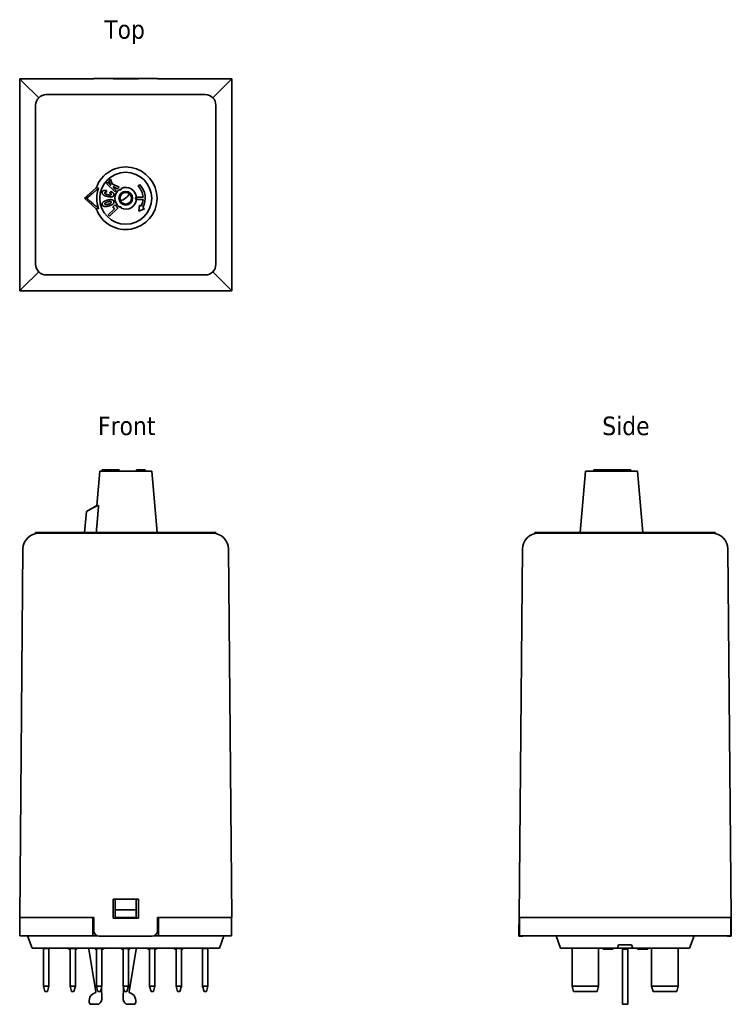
# Model space of a CAD drawing. Header units: millimetres. Extents: x 38 to 172, y 79 to 264.
import ezdxf

# ---------------------------------------------------------------- set-up
doc = ezdxf.new("R2010")
doc.units = ezdxf.units.MM
doc.layers.add('Symbol (ISO)', color=7, linetype='Continuous', lineweight=25)
doc.layers.add('Visible (ISO)', color=7, linetype='Continuous', lineweight=35)
doc.styles.add('Label Text (ISO)', font='TAHOMA.TTF')

msp = doc.modelspace()

# ---------------------------------------------------------------- linework, layer by layer
at = {"layer": 'Visible (ISO)'}
for p, q in [((38.07, 253.07), (38.07, 213.07)), ((38.07, 253.07), (52.07, 253.07)), ((38.07, 253.07), (38.69, 252.44)), ((52.07, 253.07), (52.07, 253.09)), ((63.07, 253.1), (53.07, 253.1)), ((55.67, 253.07), (60.47, 253.07)), ((55.67, 253.04), (55.67, 253.07)), ((60.47, 253.04), (55.67, 253.04)), ((60.47, 253.07), (60.47, 253.04)), ((64.07, 253.09), (64.07, 253.07)), ((64.07, 253.07), (78.07, 253.07)), ((77.44, 252.44), (78.07, 253.07)), ((78.07, 253.07), (78.07, 213.07)), ((41.65, 249.48), (38.69, 252.44)), ((77.44, 252.44), (74.48, 249.48)), ((43.07, 250.07), (73.07, 250.07)), ((41.07, 218.07), (41.07, 248.07)), ((75.07, 248.07), (75.07, 218.07)), ((54.91, 233.8), (55.22, 234.12)), ((55.22, 234.12), (55.54, 233.26)), ((50.27, 230.52), (52.52, 232.52)), ((54.42, 233.29), (54.66, 233.54)), ((56.01, 231.77), (54.42, 233.29)), ((54.66, 233.54), (55.26, 232.96)), ((55.26, 232.96), (54.91, 233.8)), ((55.54, 233.26), (56.82, 232.61)), ((56.53, 232.31), (55.72, 232.77)), ((55.72, 232.77), (55.86, 232.38)), ((55.86, 232.38), (56.25, 232.01)), ((56.82, 232.61), (56.53, 232.31)), ((60.38, 232.83), (60.67, 233.12)), ((50.69, 230.52), (50.27, 230.52)), ((52.52, 228.52), (50.27, 230.52)), ((54.42, 232), (54.47, 231.68)), ((54.98, 231.56), (55.23, 231.81)), ((56.25, 232.01), (56.01, 231.77)), ((60.11, 230.72), (61.34, 230.72)), ((61.34, 230.32), (60.11, 230.32)), ((54.76, 227.39), (55.98, 228.51)), ((56.61, 228.63), (55, 227.14)), ((55.62, 228.9), (56.02, 229.27)), ((55.98, 228.51), (55.62, 228.9)), ((56.02, 229.27), (56.61, 228.63)), ((60.52, 228.06), (60.66, 229.25)), ((61.62, 228.54), (60.52, 228.06)), ((60.66, 229.25), (60.98, 229.02)), ((61.31, 228.78), (61.62, 228.54)), ((55, 227.14), (54.76, 227.39)), ((38.69, 213.69), (41.65, 216.65)), ((73.07, 216.07), (43.07, 216.07)), ((74.48, 216.65), (77.44, 213.69)), ((38.69, 213.69), (38.07, 213.07)), ((78.07, 213.07), (77.44, 213.69)), ((52.07, 213.07), (38.07, 213.07)), ((52.07, 213.07), (52.07, 213.05)), ((63.07, 213.04), (53.07, 213.04)), ((55.67, 213.07), (55.67, 213.1)), ((55.67, 213.1), (60.47, 213.1)), ((60.47, 213.07), (55.67, 213.07)), ((60.47, 213.1), (60.47, 213.07)), ((78.07, 213.07), (64.07, 213.07)), ((64.07, 213.05), (64.07, 213.07)), ((53.17, 179.09), (52.61, 172.6)), ((53.17, 179.09), (62.97, 179.09)), ((53.62, 179.09), (53.62, 179.29)), ((53.62, 179.09), (53.62, 179.29)), ((54.76, 179.09), (54.76, 179.29)), ((55, 179.29), (54.76, 179.29)), ((56.61, 179.29), (55, 179.29)), ((55, 179.09), (55, 179.29)), ((56.82, 179.29), (56.61, 179.29)), ((56.61, 179.09), (56.61, 179.29)), ((56.82, 179.09), (56.82, 179.29)), ((60.11, 179.09), (60.11, 179.29)), ((60.52, 179.29), (60.11, 179.29)), ((60.52, 179.09), (60.52, 179.29)), ((61.62, 179.29), (60.52, 179.29)), ((61.62, 179.29), (61.74, 179.29)), ((61.62, 179.09), (61.62, 179.29)), ((61.74, 179.09), (61.74, 179.29)), ((62.97, 179.09), (63.97, 167.49)), ((144.82, 179.09), (143.82, 167.49)), ((144.82, 179.09), (154.62, 179.09)), ((147.26, 179.29), (146.34, 179.29)), ((146.34, 179.09), (146.34, 179.29)), ((147.26, 179.09), (147.26, 179.29)), ((147.74, 179.29), (147.26, 179.29)), ((147.98, 179.29), (147.74, 179.29)), ((147.74, 179.09), (147.74, 179.29)), ((147.98, 179.29), (152.32, 179.29)), ((147.98, 179.09), (147.98, 179.29)), ((152.46, 179.29), (152.32, 179.29)), ((152.32, 179.09), (152.32, 179.29)), ((153.32, 179.29), (152.46, 179.29)), ((152.46, 179.09), (152.46, 179.29)), ((153.32, 179.09), (153.32, 179.29)), ((154.62, 179.09), (155.62, 167.49)), ((50.69, 171.49), (50.27, 167.49)), ((52.61, 172.6), (50.69, 171.49)), ((52.95, 172.6), (52.61, 172.6)), ((41.07, 167.49), (43.07, 167.49)), ((41.07, 167.49), (41.07, 167.39)), ((43.07, 167.39), (41.07, 167.39)), ((73.07, 167.49), (43.07, 167.49)), ((73.07, 167.39), (43.07, 167.39)), ((73.07, 167.49), (75.07, 167.49)), ((75.07, 167.39), (73.07, 167.39)), ((75.07, 167.39), (75.07, 167.49)), ((135.27, 167.49), (137.27, 167.49)), ((135.27, 167.49), (135.27, 167.39)), ((137.27, 167.39), (135.27, 167.39)), ((167.27, 167.49), (137.27, 167.49)), ((167.27, 167.39), (137.27, 167.39)), ((167.27, 167.49), (169.27, 167.49)), ((169.27, 167.39), (167.27, 167.39)), ((169.27, 167.39), (169.27, 167.49)), ((38.69, 164.42), (38.07, 94.89)), ((78.07, 94.89), (77.44, 164.42)), ((132.27, 94.89), (132.89, 164.42)), ((171.65, 164.42), (172.27, 94.89)), ((55.67, 94.79), (55.67, 98.39)), ((55.67, 98.39), (60.47, 98.39)), ((56.07, 98.39), (56.07, 96.37)), ((60.07, 96.37), (60.07, 98.39)), ((60.47, 98.39), (60.47, 94.79)), ((52.07, 94.89), (38.07, 94.89)), ((38.12, 91.44), (38.12, 94.89)), ((51.87, 91.44), (51.87, 94.89)), ((52.07, 94.89), (52.07, 92.39)), ((60.47, 94.79), (55.67, 94.79)), ((56.07, 96.37), (56.07, 94.94)), ((60.07, 96.37), (56.07, 96.37)), ((60.07, 94.94), (56.07, 94.94)), ((56.07, 94.79), (56.07, 94.94)), ((60.07, 94.94), (60.07, 96.37)), ((60.07, 94.94), (60.07, 94.79)), ((78.07, 94.89), (64.07, 94.89)), ((64.07, 92.39), (64.07, 94.89)), ((64.27, 91.44), (64.27, 94.89)), ((78.02, 91.44), (78.02, 94.89)), ((132.25, 92.39), (132.27, 94.89)), ((172.27, 94.89), (132.27, 94.89)), ((132.32, 91.44), (132.32, 94.89)), ((172.22, 91.44), (172.22, 94.89)), ((172.29, 92.39), (172.27, 94.89)), ((41.12, 91.44), (38.12, 91.44)), ((39.57, 91.44), (40.4, 89.14)), ((41.12, 91.44), (51.87, 91.44)), ((52.76, 91.44), (51.87, 91.44)), ((63.07, 91.39), (53.07, 91.39)), ((64.27, 91.44), (63.38, 91.44)), ((64.27, 91.44), (75.02, 91.44)), ((78.02, 91.44), (75.02, 91.44)), ((76.57, 91.44), (75.73, 89.14)), ((132.24, 91.39), (132.25, 92.39)), ((132.24, 91.39), (132.75, 91.39)), ((135.32, 91.44), (132.32, 91.44)), ((135.32, 91.44), (169.22, 91.44)), ((139.27, 91.44), (140.11, 89.14)), ((165.27, 91.44), (164.43, 89.14)), ((172.22, 91.44), (169.22, 91.44)), ((171.79, 91.39), (172.3, 91.39)), ((172.29, 92.39), (172.3, 91.39)), ((41.07, 89.14), (40.4, 89.14)), ((41.07, 89.14), (75.07, 89.14)), ((42.57, 89.05), (42.57, 89.14)), ((43.57, 89.14), (43.57, 89.05)), ((47.29, 89.14), (47.29, 88.94)), ((47.38, 89.14), (47.38, 88.94)), ((47.57, 89.05), (47.57, 89.14)), ((48.57, 89.14), (48.57, 89.05)), ((48.76, 89.14), (48.76, 88.94)), ((48.85, 89.14), (48.85, 88.94)), ((51.12, 89.14), (51.12, 88.94)), ((52.3, 89.14), (52.3, 88.94)), ((52.39, 89.14), (52.39, 88.94)), ((52.57, 89.05), (52.57, 89.14)), ((53.57, 89.14), (53.57, 89.05)), ((53.83, 89.14), (53.83, 88.94)), ((53.85, 89.14), (53.85, 88.94)), ((57.28, 89.14), (57.28, 88.94)), ((57.32, 89.14), (57.32, 88.94)), ((57.57, 89.05), (57.57, 89.14)), ((58.57, 89.14), (58.57, 89.05)), ((58.64, 89.14), (58.64, 88.94)), ((58.82, 89.14), (58.82, 88.94)), ((60.02, 89.14), (60.02, 88.94)), ((62.29, 89.14), (62.29, 88.94)), ((62.29, 89.14), (62.29, 88.94)), ((62.31, 89.14), (62.31, 88.94)), ((62.5, 89.14), (62.5, 88.94)), ((62.57, 89.05), (62.57, 89.14)), ((63.57, 89.14), (63.57, 89.05)), ((63.85, 89.14), (63.85, 88.94)), ((63.85, 89.14), (63.85, 88.94)), ((67.3, 89.14), (67.3, 88.94)), ((67.32, 89.14), (67.32, 88.94)), ((67.47, 89.14), (67.47, 88.94)), ((67.57, 89.05), (67.57, 89.14)), ((68.57, 89.14), (68.57, 89.05)), ((68.61, 89.14), (68.61, 88.94)), ((68.82, 89.14), (68.82, 88.94)), ((68.83, 89.14), (68.83, 88.94)), ((72.57, 89.05), (72.57, 89.14)), ((73.57, 89.14), (73.57, 89.05)), ((75.73, 89.14), (75.07, 89.14)), ((140.77, 89.14), (140.11, 89.14)), ((140.77, 89.14), (150.83, 89.14)), ((148.12, 89.14), (148.12, 88.94)), ((148.43, 89.14), (148.43, 88.94)), ((148.59, 89.14), (148.59, 88.94)), ((148.85, 89.14), (148.85, 88.94)), ((149.25, 89.14), (149.25, 88.94)), ((149.56, 89.14), (149.56, 88.94)), ((149.71, 89.14), (149.71, 88.94)), ((149.98, 89.14), (149.98, 88.94)), ((150.83, 89.14), (151.05, 89.74)), ((153.71, 89.14), (150.83, 89.14)), ((151.05, 89.74), (153.49, 89.74)), ((151.77, 89.14), (151.77, 88.94)), ((152.77, 89.14), (152.77, 88.94)), ((153.49, 89.74), (153.71, 89.14)), ((153.71, 89.14), (163.77, 89.14)), ((154.62, 89.14), (154.62, 88.94)), ((154.93, 89.14), (154.93, 88.94)), ((155.09, 89.14), (155.09, 88.94)), ((155.35, 89.14), (155.35, 88.94)), ((155.6, 89.14), (155.6, 88.94)), ((155.63, 89.14), (155.63, 88.94)), ((155.66, 89.14), (155.66, 88.94)), ((156.49, 89.14), (156.49, 88.94)), ((156.55, 89.14), (156.55, 88.94)), ((156.56, 89.14), (156.56, 88.94)), ((164.43, 89.14), (163.77, 89.14)), ((42.57, 89.05), (42.57, 81.94)), ((42.57, 89.05), (43.57, 89.05)), ((43.57, 81.94), (43.57, 89.05)), ((47.57, 88.94), (47.38, 88.94)), ((47.57, 89.05), (47.57, 81.94)), ((47.57, 89.05), (48.57, 89.05)), ((48.57, 81.94), (48.57, 89.05)), ((48.76, 88.94), (48.57, 88.94)), ((52.44, 80.92), (51.12, 88.94)), ((52.57, 88.94), (52.39, 88.94)), ((52.57, 89.05), (52.57, 81.94)), ((52.57, 89.05), (53.57, 89.05)), ((53.57, 81.94), (53.57, 89.05)), ((53.83, 88.94), (53.57, 88.94)), ((57.57, 88.94), (57.32, 88.94)), ((57.57, 89.05), (57.57, 81.94)), ((57.57, 89.05), (58.57, 89.05)), ((58.57, 81.94), (58.57, 89.05)), ((58.64, 88.94), (58.57, 88.94)), ((58.82, 88.94), (58.64, 88.94)), ((60.02, 88.94), (58.7, 80.92)), ((62.5, 88.94), (62.31, 88.94)), ((62.57, 89.05), (62.57, 81.94)), ((62.57, 89.05), (63.57, 89.05)), ((63.57, 81.94), (63.57, 89.05)), ((67.32, 88.94), (67.3, 88.94)), ((67.47, 88.94), (67.32, 88.94)), ((67.57, 88.94), (67.47, 88.94)), ((67.57, 89.05), (67.57, 81.94)), ((67.57, 89.05), (68.57, 89.05)), ((68.57, 81.94), (68.57, 89.05)), ((68.61, 88.94), (68.57, 88.94)), ((72.57, 89.05), (72.57, 81.94)), ((72.57, 89.05), (73.57, 89.05)), ((73.57, 81.94), (73.57, 89.05)), ((142.27, 81.94), (142.27, 89.05)), ((147.27, 89.05), (147.27, 81.94)), ((148.59, 88.94), (148.43, 88.94)), ((148.85, 88.94), (148.59, 88.94)), ((149.71, 88.94), (149.56, 88.94)), ((149.98, 88.94), (149.71, 88.94)), ((151.77, 88.94), (152.77, 88.94)), ((151.77, 88.94), (151.77, 80.92)), ((152.77, 80.92), (152.77, 88.94)), ((155.09, 88.94), (154.93, 88.94)), ((155.35, 88.94), (155.09, 88.94)), ((156.55, 88.94), (156.49, 88.94)), ((157.27, 81.94), (157.27, 89.05)), ((162.27, 89.05), (162.27, 81.94)), ((43.57, 81.94), (42.57, 81.94)), ((42.84, 80.94), (42.57, 81.94)), ((43.57, 81.94), (43.3, 80.94)), ((48.57, 81.94), (47.57, 81.94)), ((47.84, 80.94), (47.57, 81.94)), ((48.57, 81.94), (48.3, 80.94)), ((53.57, 81.94), (52.57, 81.94)), ((52.84, 80.94), (52.57, 81.94)), ((53.57, 81.94), (53.3, 80.94)), ((58.57, 81.94), (57.57, 81.94)), ((57.84, 80.94), (57.57, 81.94)), ((58.57, 81.94), (58.3, 80.94)), ((63.57, 81.94), (62.57, 81.94)), ((62.84, 80.94), (62.57, 81.94)), ((63.57, 81.94), (63.3, 80.94)), ((68.57, 81.94), (67.57, 81.94)), ((67.84, 80.94), (67.57, 81.94)), ((68.57, 81.94), (68.3, 80.94)), ((73.57, 81.94), (72.57, 81.94)), ((72.84, 80.94), (72.57, 81.94)), ((73.57, 81.94), (73.3, 80.94)), ((142.27, 81.94), (142.54, 80.94)), ((147.27, 81.94), (142.27, 81.94)), ((147, 80.94), (147.27, 81.94)), ((162.27, 81.94), (157.27, 81.94)), ((157.54, 80.94), (157.27, 81.94)), ((162, 80.94), (162.27, 81.94)), ((42.84, 80.94), (43.3, 80.94)), ((47.84, 80.94), (48.3, 80.94)), ((52.84, 80.94), (53.3, 80.94)), ((53.48, 81.61), (53.57, 79.82)), ((57.57, 79.82), (57.66, 81.61)), ((57.84, 80.94), (58.3, 80.94)), ((62.84, 80.94), (63.3, 80.94)), ((67.84, 80.94), (68.3, 80.94)), ((72.84, 80.94), (73.3, 80.94)), ((142.54, 80.94), (147, 80.94)), ((151.77, 80.92), (151.77, 80.7)), ((151.77, 78.67), (151.77, 80.7)), ((152.77, 80.7), (152.77, 80.92)), ((152.77, 80.7), (152.77, 78.67)), ((157.54, 80.94), (162, 80.94)), ((52.97, 78.54), (51.47, 78.54)), ((59.67, 78.54), (58.17, 78.54)), ((151.77, 78.54), (151.77, 78.67)), ((151.77, 78.54), (152.77, 78.54)), ((152.77, 78.67), (152.77, 78.54))]:
    msp.add_line(p, q, dxfattribs=at)
for radius in [4.9, 1.3, 1.1]:
    msp.add_circle((58.07, 230.52), radius, dxfattribs=at)
for centre, radius, start, end in [((43.07, 248.07), 2, 90, 180), ((73.07, 248.07), 2, 0, 90), ((58.07, 230.52), 5.9, 199.7897, 160.2103), ((58.07, 230.52), 5.46, 159.559, 200.441), ((58.07, 230.52), 2.05, 125.5921, 234.4079), ((57.04, 232.29), 0.2, 212.796, 27.204), ((58.07, 230.52), 2.05, 5.5987, 114.4079), ((58.07, 230.52), 3.28, 3.4999, 45), ((58.07, 230.52), 3.68, 331.7255, 45), ((56.07, 233.07), 3.2, 288.4537, 327.7616), ((58.07, 230.52), 2.05, 245.5921, 354.4013), ((60.11, 230.52), 0.2, 90, 270), ((58.07, 230.52), 2.05, 354.4013, 5.5987), ((58.07, 230.52), 3.28, 332.7257, 356.5001), ((57.04, 228.74), 0.2, 332.796, 147.204), ((43.07, 218.07), 2, 180, 270), ((73.07, 218.07), 2, 270, 0), ((41.69, 164.39), 3, 90, 179.4863), ((74.44, 164.39), 3, 0.5137, 90), ((135.89, 164.39), 3, 90, 179.4863), ((168.65, 164.39), 3, 0.5137, 90), ((53.07, 92.39), 1, 180, 270), ((63.07, 92.39), 1, 270, 0), ((132.75, 92.39), 1, 270, 288.1949), ((171.79, 92.39), 1, 251.8051, 270), ((143.07, 89.94), 1.2, 221.8103, 228.1897), ((146.47, 89.94), 1.2, 311.8103, 318.1897), ((158.07, 89.94), 1.2, 221.8103, 228.1897), ((161.47, 89.94), 1.2, 311.8103, 318.1897), ((52.67, 79.24), 1.5, 104.6073, 202.6199), ((52.24, 80.89), 0.2, 284.6073, 9.334), ((58.9, 80.89), 0.2, 170.666, 255.3927), ((58.47, 79.24), 1.5, 337.3801, 75.3927), ((51.47, 78.74), 0.2, 202.6199, 270), ((52.07, 79.74), 1.5, 306.8699, 2.8207), ((59.07, 79.74), 1.5, 177.1793, 233.1301), ((59.67, 78.74), 0.2, 270, 337.3801)]:
    msp.add_arc(centre, radius, start, end, dxfattribs=at)
for centre, major_axis, start_param, end_param in [((53.07, 253.09), (1, 0), 1.570796, 3.141593), ((63.07, 253.09), (1, 0), 0, 1.570796), ((53.07, 213.05), (-1, 0), 0, 1.570796), ((63.07, 213.05), (-1, 0), 1.570796, 3.141593)]:
    msp.add_ellipse(centre, major_axis=major_axis, ratio=0.008966, start_param=start_param, end_param=end_param, dxfattribs=at)
for points, weights in [([(52.95, 232.42), (52, 231.61), (50.69, 230.52)], [1, 1.0294652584, 1]), ([(52.52, 232.52), (52.69, 232.48), (52.86, 232.44)], [1, 1.00068728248, 1]), ([(52.86, 232.44), (52.91, 232.43), (52.95, 232.42)], [1, 1.00005830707, 1]), ([(50.69, 230.52), (52, 229.42), (52.95, 228.61)], [1, 1.0294652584, 1]), ([(52.86, 228.59), (52.69, 228.56), (52.52, 228.52)], [1, 1.00068728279, 1]), ([(52.95, 228.61), (52.91, 228.6), (52.86, 228.59)], [1, 1.0000583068, 1]), ([(50.69, 171.49), (52, 172.25), (52.95, 172.6)], [1, 1.0294652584, 1]), ([(52.86, 171.49), (52.69, 169.57), (52.52, 167.49)], [1, 1.00068728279, 1]), ([(52.95, 172.6), (52.91, 172.05), (52.86, 171.49)], [1, 1.0000583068, 1])]:
    msp.add_rational_spline(points, weights, degree=2, dxfattribs=at)
for points, degree in [([(54.59, 230.87), (54.06, 231), (53.56, 231.43), (53.63, 231.69)], 2), ([(53.63, 231.69), (53.68, 231.89), (54.07, 232.04), (54.42, 232)], 2), ([(54.13, 231.57), (54.1, 231.46), (54.26, 231.35)], 2), ([(54.32, 231.68), (54.24, 231.68), (54.14, 231.62), (54.13, 231.57)], 2), ([(54.26, 231.35), (54.38, 231.27), (54.67, 231.2)], 2), ([(54.47, 231.68), (54.37, 231.69), (54.32, 231.68)], 2), ([(54.57, 230.16), (54.95, 230.26), (55.46, 230.27), (55.79, 230.1), (55.83, 229.92)], 2), ([(55.84, 231.14), (55.8, 230.96), (55.54, 230.79), (54.99, 230.76), (54.59, 230.87)], 2), ([(54.67, 231.2), (55.03, 231.11), (55.32, 231.15), (55.34, 231.24)], 2), ([(55.34, 231.24), (55.36, 231.34), (55.18, 231.49), (54.98, 231.56)], 2), ([(55.23, 231.81), (55.46, 231.72), (55.76, 231.51), (55.88, 231.28), (55.84, 231.14)], 2), ([(53.64, 229.32), (53.57, 229.58), (54.06, 230.02), (54.57, 230.16)], 2), ([(54.89, 229.07), (54.37, 228.92), (53.71, 229.06), (53.64, 229.32)], 2), ([(54.14, 229.45), (54.11, 229.55), (54.35, 229.75), (54.65, 229.83)], 2), ([(54.8, 229.4), (54.48, 229.31), (54.16, 229.35), (54.14, 229.45)], 2), ([(54.65, 229.83), (55.01, 229.93), (55.32, 229.89), (55.35, 229.78)], 2), ([(55.35, 229.78), (55.37, 229.68), (55.12, 229.48), (54.8, 229.4)], 2), ([(55.83, 229.92), (55.88, 229.74), (55.72, 229.45), (55.26, 229.17), (54.89, 229.07)], 2), ([(53.62, 179.29), (53.62, 179.29), (53.62, 179.29)], 2), ([(53.64, 179.29), (53.62, 179.29), (53.62, 179.29)], 2), ([(53.85, 88.94), (53.85, 88.94), (53.84, 88.94), (53.83, 88.94)], 3), ([(62.29, 88.94), (62.29, 88.94), (62.29, 88.94), (62.29, 88.94)], 3), ([(62.57, 88.94), (62.54, 88.94), (62.52, 88.94), (62.5, 88.94)], 3), ([(63.71, 88.94), (63.67, 88.94), (63.62, 88.94), (63.57, 88.94)], 3), ([(63.85, 88.94), (63.85, 88.94), (63.85, 88.94), (63.85, 88.94)], 3), ([(68.83, 88.94), (68.83, 88.94), (68.83, 88.94), (68.82, 88.94)], 3), ([(155.6, 88.94), (155.58, 88.94), (155.55, 88.94), (155.52, 88.94)], 3), ([(155.63, 88.94), (155.61, 88.94), (155.6, 88.94), (155.6, 88.94)], 3), ([(155.66, 88.94), (155.65, 88.94), (155.64, 88.94), (155.63, 88.94)], 3), ([(156.56, 88.94), (156.56, 88.94), (156.56, 88.94), (156.55, 88.94)], 3)]:
    msp.add_open_spline(points, degree=degree, dxfattribs=at)
for points, degree, knots in [([(54.76, 179.29), (54.33, 179.29), (53.71, 179.29), (53.64, 179.29)], 2, [0.12197, 0.12197, 0.12197, 1, 2, 2, 2]), ([(47.38, 88.94), (47.35, 88.94), (47.33, 88.94), (47.3, 88.94), (47.29, 88.94), (47.29, 88.94)], 3, [-0.08751207, -0.08751207, -0.08751207, -0.08751207, -0.03213968, -0.03213968, 0, 0, 0, 0]), ([(48.85, 88.94), (48.85, 88.94), (48.84, 88.94), (48.81, 88.94), (48.79, 88.94), (48.76, 88.94)], 3, [-0.04628431, -0.04628431, -0.04628431, -0.04628431, -0.0192821, -0.0192821, 0, 0, 0, 0]), ([(52.39, 88.94), (52.36, 88.94), (52.34, 88.94), (52.32, 88.94), (52.3, 88.94), (52.3, 88.94)], 3, [-0.07575972, -0.07575972, -0.07575972, -0.07575972, -0.02935871, -0.02935871, 0, 0, 0, 0]), ([(57.32, 88.94), (57.32, 88.94), (57.32, 88.94), (57.3, 88.94), (57.28, 88.94), (57.28, 88.94)], 3, [-0.02913872, -0.02913872, -0.02913872, -0.02913872, -0.02875263, -0.02875263, 0, 0, 0, 0]), ([(62.31, 88.94), (62.3, 88.94), (62.29, 88.94), (62.29, 88.94), (62.29, 88.94), (62.29, 88.94)], 3, [-0.05508981, -0.05508981, -0.05508981, -0.05508981, -0.01261077, -0.01261077, 0, 0, 0, 0]), ([(63.85, 88.94), (63.85, 88.94), (63.84, 88.94), (63.83, 88.94), (63.81, 88.94), (63.78, 88.94), (63.75, 88.94), (63.71, 88.94)], 3, [-0.0318597, -0.0318597, -0.0318597, -0.0318597, -0.02471695, -0.02471695, -0.01611124, -0.01611124, 0, 0, 0, 0]), ([(68.82, 88.94), (68.8, 88.94), (68.78, 88.94), (68.74, 88.94), (68.73, 88.94), (68.69, 88.94), (68.68, 88.94), (68.66, 88.94), (68.65, 88.94), (68.62, 88.94), (68.61, 88.94), (68.61, 88.94)], 3, [-0.09896045, -0.09896045, -0.09896045, -0.09896045, -0.0750712, -0.0750712, -0.05445171, -0.05445171, -0.03210432, -0.03210432, -0.01922608, -0.01922608, 0, 0, 0, 0]), ([(148.43, 88.94), (148.43, 88.94), (148.43, 88.94), (148.42, 88.94), (148.41, 88.94), (148.39, 88.94), (148.38, 88.94), (148.36, 88.94), (148.34, 88.94), (148.25, 88.94), (148.19, 88.94), (148.12, 88.94)], 3, [-0.09896045, -0.09896045, -0.09896045, -0.09896045, -0.0750712, -0.0750712, -0.05445171, -0.05445171, -0.03210432, -0.03210432, -0.01922608, -0.01922608, 0, 0, 0, 0]), ([(149, 88.94), (148.97, 88.94), (148.93, 88.94), (148.88, 88.94), (148.87, 88.94), (148.85, 88.94)], 3, [-0.0318597, -0.0318597, -0.0318597, -0.0318597, -0.02471695, -0.02471695, -0.02150391, -0.02150391, -0.02150391, -0.02150391]), ([(149.25, 88.94), (149.23, 88.94), (149.21, 88.94), (149.15, 88.94), (149.09, 88.94), (149, 88.94)], 3, [-0.04134881, -0.04134881, -0.04134881, -0.04134881, -0.0267443, -0.0267443, 0, 0, 0, 0]), ([(149.56, 88.94), (149.56, 88.94), (149.55, 88.94), (149.54, 88.94), (149.54, 88.94), (149.52, 88.94), (149.51, 88.94), (149.48, 88.94), (149.47, 88.94), (149.38, 88.94), (149.31, 88.94), (149.25, 88.94)], 3, [-0.09896045, -0.09896045, -0.09896045, -0.09896045, -0.0750712, -0.0750712, -0.05445171, -0.05445171, -0.03210432, -0.03210432, -0.01922608, -0.01922608, 0, 0, 0, 0]), ([(154.93, 88.94), (154.93, 88.94), (154.93, 88.94), (154.92, 88.94), (154.91, 88.94), (154.89, 88.94), (154.88, 88.94), (154.86, 88.94), (154.84, 88.94), (154.75, 88.94), (154.69, 88.94), (154.62, 88.94)], 3, [-0.09896045, -0.09896045, -0.09896045, -0.09896045, -0.0750712, -0.0750712, -0.05445171, -0.05445171, -0.03210432, -0.03210432, -0.01922608, -0.01922608, 0, 0, 0, 0]), ([(155.52, 88.94), (155.48, 88.94), (155.44, 88.94), (155.39, 88.94), (155.37, 88.94), (155.35, 88.94)], 3, [-0.05426751, -0.05426751, -0.05426751, -0.05426751, -0.04746039, -0.04746039, -0.04421096, -0.04421096, -0.04421096, -0.04421096]), ([(156.05, 88.94), (155.97, 88.94), (155.9, 88.94), (155.81, 88.94), (155.72, 88.94), (155.66, 88.94)], 3, [-0.06810404, -0.06810404, -0.06810404, -0.06810404, -0.020358, -0.020358, 0, 0, 0, 0]), ([(156.49, 88.94), (156.49, 88.94), (156.49, 88.94), (156.48, 88.94), (156.47, 88.94), (156.44, 88.94), (156.41, 88.94), (156.35, 88.94), (156.31, 88.94), (156.19, 88.94), (156.12, 88.94), (156.05, 88.94)], 3, [-0.09448366, -0.09448366, -0.09448366, -0.09448366, -0.07854395, -0.07854395, -0.0638542, -0.0638542, -0.03998122, -0.03998122, -0.02102332, -0.02102332, 0, 0, 0, 0])]:
    msp.add_open_spline(points, degree=degree, knots=knots, dxfattribs=at)

# ---------------------------------------------------------------- texts
at = {"layer": 'Symbol (ISO)', "char_height": 3.5, "attachment_point": 7, "style": 'Label Text (ISO)'}
for s, insert in [('Top', (54.02, 259.6)), ('Side', (147.96, 185.79))]:
    msp.add_mtext(s, dxfattribs=dict(at, insert=insert))
at = {"layer": 'Symbol (ISO)', "insert": (52.84, 185.79), "char_height": 3.5, "attachment_point": 7, "line_spacing_factor": 1.16, "style": 'Label Text (ISO)'}
msp.add_mtext('Front', dxfattribs=at)

doc.saveas('drawing.dxf')
